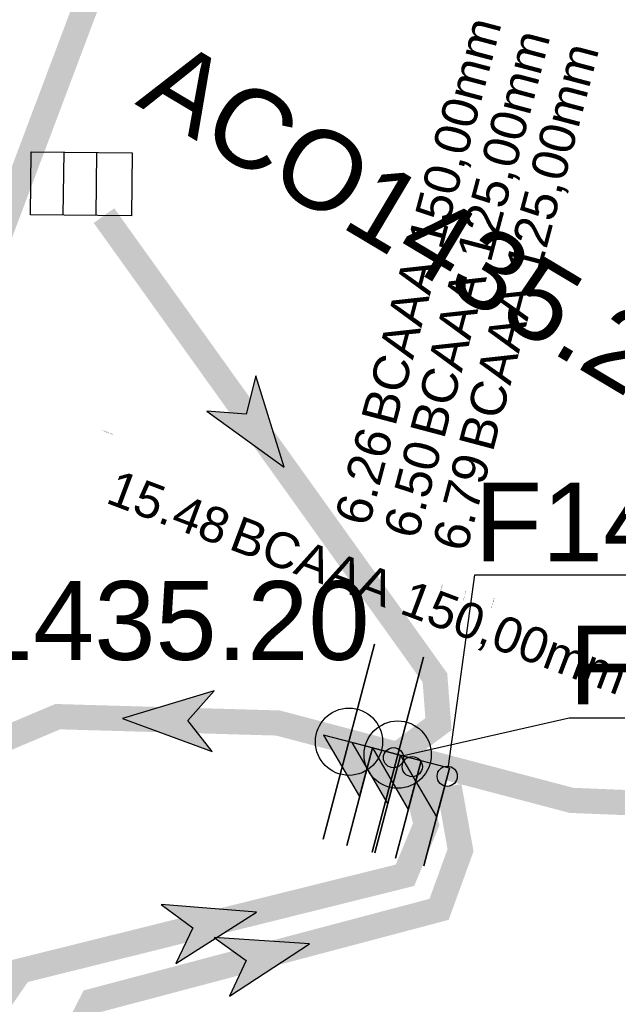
# Model space of a CAD drawing. Extents: x 356718 to 357658, y 5762241 to 5762615.
# Tile 122 of 157: x 357346.3 to 357352.23, y 5762458 to 5762467.76. Entities that reach past the tile are written whole.
import ezdxf
from ezdxf.enums import TextEntityAlignment as Align

# ---------------------------------------------------------------- set-up
doc = ezdxf.new("R2010")
doc.units = 0
doc.header["$MEASUREMENT"] = 0
doc.linetypes.add('AUSGEZOGEN', pattern=[0])
doc.linetypes.add('STRICHPUNKT', pattern=[5, 2, -1, 1, -1])
doc.layers.get('0').update_dxf_attribs({"linetype": 'AUSGEZOGEN'})
for name, color, linetype, true_color in [('111_00131_Symbol', 7, 'AUSGEZOGEN', 0x000000), ('114_00133_Schachtnummer', 7, 'AUSGEZOGEN', 0x000000), ('121_10398_Haltungen_Schmutzwass', 7, 'AUSGEZOGEN', 0x800000), ('121_10399_Haltungen_Mischwasser', 6, 'STRICHPUNKT', 0xff00ff), ('123_00137_Fliessrichtungspfeil', 7, 'AUSGEZOGEN', 0x000000), ('124_00118_Standard__Laenge___10', 7, 'AUSGEZOGEN', 0x000000), ('141_10677_Stutzen__alle__aus_DW', 7, 'AUSGEZOGEN', 0x000000), ('141_10868_Stutzen__141_', 7, 'AUSGEZOGEN', 0x000000)]:
    doc.layers.add(name, color=color, linetype=linetype, true_color=true_color)
doc.styles.add('ARIAL', font='arial.ttf', dxfattribs={"height": 1.5})
doc.styles.get("Standard").update_dxf_attribs({"font": 'arial.ttf', "height": 1})

# ---------------------------------------------------------------- blocks, each defined once
blk = doc.blocks.new('ES')
at = {"color": 0, "linetype": 'AUSGEZOGEN'}
for points in [[(-0.494, -0.319), (-0.494, 0.306), (0.506, 0.306), (0.506, -0.319), (-0.494, -0.319)], [(-0.169, -0.319), (-0.169, 0.306)], [(0.156, -0.319), (0.156, 0.306)]]:
    blk.add_lwpolyline(points, dxfattribs=at)
blk = doc.blocks.new('F00')
at = {"color": 0}
blk.add_circle((0, 0), 0.1, dxfattribs=at)
blk = doc.blocks.new('FLI')
at = {"color": 0, "linetype": 'AUSGEZOGEN'}
blk.add_lwpolyline([(-0.4, 0), (-0.9, -0.6), (0.9, 0), (-0.9, 0.6), (-0.4, 0)], close=True, dxfattribs=at)
at = {"color": 0}
for points in [[(-0.4, 0), (0.9, 0), (-0.9, 0.6)], [(-0.9, -0.6), (0.9, 0), (-0.4, 0)]]:
    blk.add_solid(points, dxfattribs=at)

msp = doc.modelspace()

# ---------------------------------------------------------------- linework, layer by layer
at = {"layer": '114_00133_Schachtnummer', "color": 18, "linetype": 'AUSGEZOGEN', "true_color": 0x000000}
for points in [[(357350.5576, 5762460.3581), (357350.8171, 5762462.2551), (357355.5283, 5762462.2551)], [(357350.1085, 5762460.4651), (357351.7528, 5762460.8374), (357356.464, 5762460.8374)]]:
    msp.add_lwpolyline(points, dxfattribs=at)
at = {"layer": '121_10398_Haltungen_Schmutzwass', "color": 16, "linetype": 'AUSGEZOGEN', "true_color": 0x800000, "const_width": 0.25}
for points in [[(357347.8381, 5762450.4547), (357346.043, 5762457.943), (357346.307, 5762458.328), (357350.125, 5762459.277), (357350.335, 5762459.782), (357350.2204, 5762460.2568)], [(357348.597, 5762450.5637), (357346.876, 5762457.737), (357347.023, 5762458.028), (357350.463, 5762458.939), (357350.676, 5762459.525), (357350.5617, 5762460.1606)]]:
    msp.add_lwpolyline(points, dxfattribs=at)
at = {"layer": '121_10399_Haltungen_Mischwasser', "color": 6, "linetype": 'STRICHPUNKT', "true_color": 0xff00ff, "const_width": 0.25}
for points in [[(357344.2285, 5762460.6504), (357350.8375, 5762478.1906)], [(357347.1395, 5762465.8192), (357350.422, 5762461.236), (357350.457, 5762460.776), (357350.0911, 5762460.5028)], [(357356.487, 5762458.8273), (357355.576, 5762459.864), (357351.776, 5762460.02), (357348.865, 5762460.787), (357346.68, 5762460.85), (357344.648, 5762459.989), (357344.6095, 5762459.9951)]]:
    msp.add_lwpolyline(points, dxfattribs=at)
at = {"layer": '141_10677_Stutzen__alle__aus_DW', "color": 18, "linetype": 'AUSGEZOGEN', "true_color": 0x000000}
for points in [[(357350.3076, 5762461.441), (357349.798, 5762459.507)], [(357350.2849, 5762460.4129), (357349.8014, 5762460.5403), (357350.1575, 5762459.9294)], [(357350.5653, 5762460.339), (357350.0818, 5762460.4664), (357350.4379, 5762459.8555)], [(357350.2849, 5762460.4129), (357350.0301, 5762459.4459)], [(357350.5653, 5762460.339), (357350.3105, 5762459.372)]]:
    msp.add_lwpolyline(points, close=True, dxfattribs=at)
at = {"layer": '141_10677_Stutzen__alle__aus_DW', "color": 18, "true_color": 0x000000}
msp.add_circle((357350.0528, 5762460.474), 0.3333, dxfattribs=at)
for points in [[(357350.2849, 5762460.4129), (357349.8014, 5762460.5403), (357350.1575, 5762459.9294)], [(357350.5653, 5762460.339), (357350.0818, 5762460.4664), (357350.4379, 5762459.8555)]]:
    msp.add_solid(points, dxfattribs=at)
at = {"layer": '141_10868_Stutzen__141_', "color": 18, "linetype": 'AUSGEZOGEN', "true_color": 0x000000}
for points in [[(357349.8241, 5762461.5684), (357349.3145, 5762459.6344)], [(357349.8014, 5762460.5403), (357349.3179, 5762460.6677), (357349.674, 5762460.0568)], [(357349.8014, 5762460.5403), (357349.5466, 5762459.5733)], [(357350.0818, 5762460.4664), (357349.5983, 5762460.5938), (357349.9544, 5762459.9829)], [(357350.0818, 5762460.4664), (357349.827, 5762459.4994)]]:
    msp.add_lwpolyline(points, close=True, dxfattribs=at)
at = {"layer": '141_10868_Stutzen__141_', "color": 18, "true_color": 0x000000}
msp.add_circle((357349.5693, 5762460.6014), 0.3333, dxfattribs=at)
for points in [[(357349.8014, 5762460.5403), (357349.3179, 5762460.6677), (357349.674, 5762460.0568)], [(357350.0818, 5762460.4664), (357349.5983, 5762460.5938), (357349.9544, 5762459.9829)]]:
    msp.add_solid(points, dxfattribs=at)

# ---------------------------------------------------------------- block references
at = {"layer": '111_00131_Symbol', "color": 18, "true_color": 0x000000, "rotation": 359.3}
msp.add_blockref('ES', (357346.909, 5762466.141), dxfattribs=at)
at = {"layer": '111_00131_Symbol', "color": 18, "true_color": 0x000000}
for p in [(357350.011, 5762460.443), (357350.197, 5762460.354), (357350.544, 5762460.259)]:
    msp.add_blockref('F00', p, dxfattribs=at)
at = {"layer": '123_00137_Fliessrichtungspfeil', "color": 18, "true_color": 0x000000, "xscale": 0.5, "yscale": 0.5, "zscale": 0.5}
for p, rotation in [((357348.6655, 5762463.6885), 305.7), ((357347.7725, 5762460.8185), 178.3), ((357348.216, 5762458.8025), 13.9), ((357348.743, 5762458.4835), 14.8)]:
    msp.add_blockref('FLI', p, dxfattribs=dict(at, rotation=rotation))

# ---------------------------------------------------------------- texts
at = {"layer": '114_00133_Schachtnummer', "color": 18, "true_color": 0x000000, "style": 'ARIAL'}
msp.add_text('ACO1435.22', height=0.78136, rotation=329.2, dxfattribs=at).set_placement((357347.8386, 5762467.5998), align=Align.TOP_LEFT)
for s, p in [('F1435.19', (357350.8171, 5762463.1711)), ('F1435.20', (357345.1622, 5762462.1945)), ('F1435.21', (357351.7528, 5762461.7534))]:
    msp.add_text(s, height=0.78136, dxfattribs=at).set_placement(p, align=Align.TOP_LEFT)
at = {"layer": '124_00118_Standard__Laenge___10', "color": 18, "true_color": 0x000000, "style": 'ARIAL'}
for s, rotation, p in [('DN 200 PVCU 19,90 m', 69.3, (357344.8197, 5762466.6558)), ('DN 200 PVCU 18,50 m', 286.7, (357351.6193, 5762474.2905))]:
    msp.add_text(s, height=0.65113, rotation=rotation, dxfattribs=at).set_placement(p, align=Align.TOP_LEFT)
at = {"layer": '141_10677_Stutzen__alle__aus_DW', "color": 18, "true_color": 0x000000}
for s, rotation, p in [('15.48', 339.4, (357347.1472, 5762463.6839)), ('6.26', 75.2, (357350.4712, 5762462.0805)), ('6.50', 75.2, (357350.7033, 5762462.0193)), ('6.79', 75.2, (357350.9837, 5762461.9454))]:
    msp.add_text(s, height=0.00707, rotation=rotation, dxfattribs=at).set_placement(p, align=Align.TOP_RIGHT)
for s, rotation, p in [('BCAAA 150,00mm', 339.4, (357347.1484, 5762463.6835)), ('BCAAA 150,00mm', 75.2, (357350.4715, 5762462.0818)), ('BCAAA 125,00mm', 75.2, (357350.7036, 5762462.0206)), ('BCAAA 125,00mm', 75.2, (357350.9841, 5762461.9467))]:
    msp.add_text(s, height=0.007065, rotation=rotation, dxfattribs=at).set_placement(p, align=Align.TOP_LEFT)
at = {"layer": '141_10868_Stutzen__141_', "color": 18, "true_color": 0x000000}
for s, rotation, p in [('BCAAA 150,00mm', 75.2, (357349.6858, 5762463.8096)), ('BCAAA 125,00mm', 75.2, (357350.1693, 5762463.6822)), ('BCAAA 125,00mm', 75.2, (357350.6528, 5762463.5548)), ('BCAAA 150,00mm', 339.4, (357348.4877, 5762462.8478))]:
    msp.add_text(s, height=0.353261, rotation=rotation, dxfattribs=at).set_placement(p, align=Align.TOP_LEFT)
for s, rotation, p in [('6.26', 75.2, (357349.6684, 5762463.7437)), ('6.50', 75.2, (357350.1519, 5762463.6163)), ('6.79', 75.2, (357350.6354, 5762463.4889)), ('15.48', 339.4, (357348.4239, 5762462.8718))]:
    msp.add_text(s, height=0.35326, rotation=rotation, dxfattribs=at).set_placement(p, align=Align.TOP_RIGHT)

doc.saveas('drawing.dxf')
